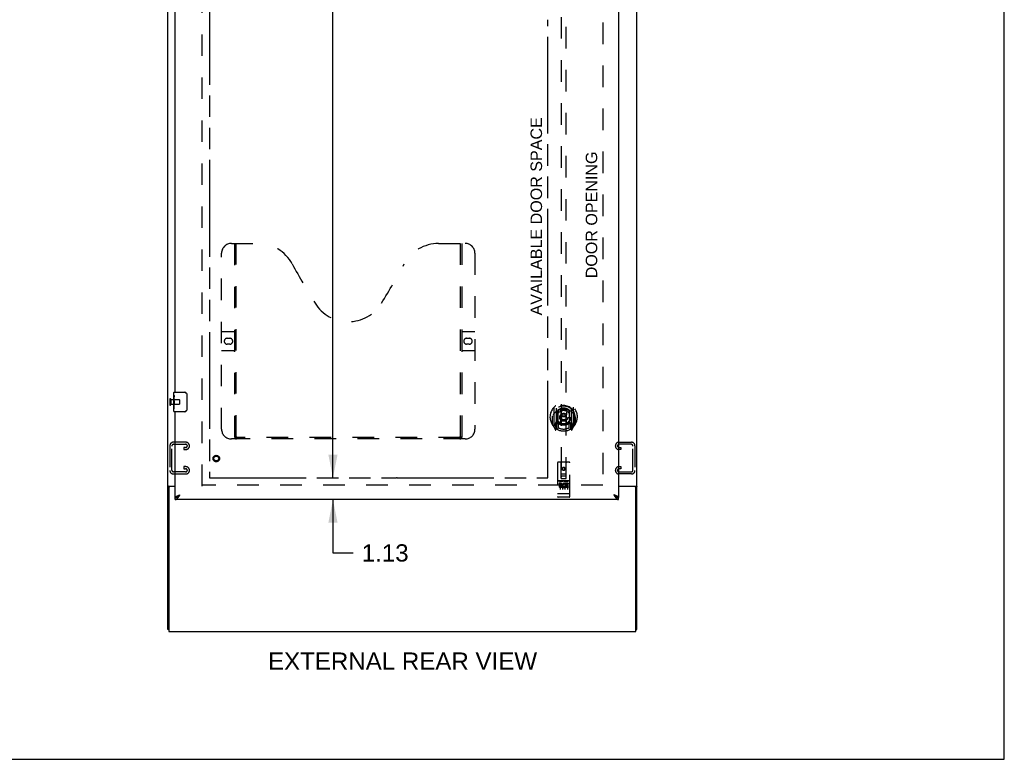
# Model space of a CAD drawing. Header units: inches. Extents: x 0 to 200, y 0 to 129.
# Tile 16 of 19: x 150 to 200, y 0 to 38. Entities that reach past the tile are written whole.
import ezdxf

# ---------------------------------------------------------------- set-up
doc = ezdxf.new("R2010")
doc.units = ezdxf.units.IN
doc.header["$LTSCALE"] = 11
doc.header["$MEASUREMENT"] = 0
doc.linetypes.add('HIDDEN', pattern=[0.2, 0.1, -0.1])
doc.linetypes.add('PHANTOM', pattern=[0.8, 0.45, -0.05, 0.1, -0.05, 0.1, -0.05])
doc.layers.get('0').update_dxf_attribs({"linetype": 'CONTINUOUS'})
for name, color, linetype in [('02___PRT_ALL_AXES', 7, 'CONTINUOUS'), ('AVAILABLE_DOOR_SPACE', 7, 'CONTINUOUS'), ('DEFAULT_2', 8, 'HIDDEN'), ('DIMENSIONS', 7, 'CONTINUOUS')]:
    doc.layers.add(name, color=color, linetype=linetype)
doc.styles.get("Standard").update_dxf_attribs({"font": 'arial.ttf'})
doc.dimstyles.new('DIMSTYLE_1', dxfattribs={"dimtxt": 0.882353, "dimasz": 1.176471, "dimexe": 0.09, "dimexo": 0.07, "dimgap": 0.0375, "dimtad": 0, "dimtih": 1, "dimtoh": 1, "dimzin": 4, "dimdsep": 46, "dimtxsty": 'Standard', "dimblk": '_FILLED', "dimblk1": '_FILLED', "dimblk2": '_FILLED', "dimcen": 0.09, "dimazin": 1, "dimtfac": 1, "dimtofl": 0, "dimtmove": 0, "dimatfit": 3, "dimldrblk": '_FILLED', "dimfxl": 0, "dimtolj": 1, "dimtzin": 4, "dimarcsym": 0})

# ---------------------------------------------------------------- blocks, each defined once
blk = doc.blocks.new('_FILLED')
at = {"color": 0, "linetype": 'ByBlock'}
blk.add_solid([(0, 0), (-1, 0.2), (-1, -0.2)], dxfattribs=at)
blk = doc.blocks.new('*D19')
at = {"layer": 'DIMENSIONS', "color": 2, "linetype": 'Continuous'}
for p, q in [((165.659, 74.655), (165.659, 42.152)), ((165.659, 14.405), (165.659, 40.388))]:
    blk.add_line(p, q, dxfattribs=at)
at = {"layer": 'DIMENSIONS', "color": 2, "linetype": 'Continuous', "xscale": 1.1764705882, "yscale": 1.1764705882, "zscale": 1.1764705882}
for p, rotation in [((165.659, 74.655), 90), ((165.659, 14.405), 270)]:
    blk.add_blockref('_FILLED', p, dxfattribs=dict(at, rotation=rotation))
at = {"layer": 'DIMENSIONS', "color": 2, "linetype": 'Continuous', "insert": (165.659, 41.711), "char_height": 0.8824, "width": 3.08332, "attachment_point": 2, "line_spacing_factor": 0.9}
blk.add_mtext('60.25', dxfattribs=at)
blk = doc.blocks.new('*D20')
at = {"layer": 'DIMENSIONS', "color": 2, "linetype": 'Continuous'}
for p, q in [((165.659, 14.405), (165.659, 16.758)), ((165.659, 13.28), (165.659, 10.557)), ((165.659, 10.557), (166.688, 10.557))]:
    blk.add_line(p, q, dxfattribs=at)
at = {"layer": 'DIMENSIONS', "color": 2, "linetype": 'Continuous', "xscale": 1.1764705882, "yscale": 1.1764705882, "zscale": 1.1764705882}
for p, rotation in [((165.659, 14.405), 270), ((165.659, 13.28), 90)]:
    blk.add_blockref('_FILLED', p, dxfattribs=dict(at, rotation=rotation))
at = {"layer": 'DIMENSIONS', "color": 2, "linetype": 'Continuous', "insert": (167.13, 10.998), "char_height": 0.8824, "width": 2.39777, "attachment_point": 1, "line_spacing_factor": 0.9}
blk.add_mtext('1.13', dxfattribs=at)
blk = doc.blocks.new('*D21')
at = {"layer": 'DIMENSIONS', "color": 2, "linetype": 'Continuous'}
for p, q in [((176.647, 54.891), (174.567, 54.891)), ((180.272, 54.891), (182.625, 54.891))]:
    blk.add_line(p, q, dxfattribs=at)
at = {"layer": 'DIMENSIONS', "color": 2, "linetype": 'Continuous', "xscale": 1.1764705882, "yscale": 1.1764705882, "zscale": 1.1764705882}
blk.add_blockref('_FILLED', (176.647, 54.891), dxfattribs=at)
at = {"layer": 'DIMENSIONS', "color": 2, "linetype": 'Continuous', "xscale": 1.1764705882, "yscale": 1.1764705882, "zscale": 1.1764705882, "rotation": 180}
blk.add_blockref('_FILLED', (180.272, 54.891), dxfattribs=at)
at = {"layer": 'DIMENSIONS', "color": 2, "linetype": 'Continuous', "insert": (174.126, 55.332), "char_height": 0.8824, "width": 2.39777, "attachment_point": 3, "line_spacing_factor": 0.9}
blk.add_mtext('3.63', dxfattribs=at)

msp = doc.modelspace()

# ---------------------------------------------------------------- linework, layer by layer
at = {"color": 7, "linetype": 'Continuous'}
for p, q in [((200, 0), (200, 129.412)), ((157.525, 18.62), (157.525, 18.765)), ((157.54, 18.78), (158.08, 18.78)), ((158.18, 18.68), (158.18, 17.88)), ((157.525, 18.362), (157.525, 18.395)), ((157.525, 18.165), (157.525, 18.196)), ((157.525, 17.795), (157.525, 17.934)), ((158.08, 17.78), (157.54, 17.78)), ((157.314, 13.948), (157.21, 13.948)), ((157.314, 13.948), (157.314, 13.946)), ((180.731, 13.947), (180.731, 13.978)), ((181.106, 13.948), (181.21, 13.948)), ((181.106, 13.946), (181.106, 13.948)), ((157.585, 13.28), (157.585, 13.384)), ((157.687, 13.414), (157.698, 13.42)), ((180.149, 13.426), (180.159, 13.42)), ((180.272, 13.28), (180.272, 13.384)), ((157.262, 6.634), (157.21, 6.634)), ((181.158, 6.634), (181.21, 6.634)), ((0, 0), (200, 0))]:
    msp.add_line(p, q, dxfattribs=at)
at = {"color": 3, "linetype": 'Continuous'}
for p, q in [((157.21, 6.634), (157.21, 78.426)), ((181.21, 6.634), (181.21, 78.426)), ((180.272, 75.676), (180.272, 13.384)), ((157.585, 18.78), (157.585, 44.03)), ((157.585, 13.384), (157.585, 17.78)), ((157.25, 13.978), (157.585, 13.978)), ((157.262, 13.887), (157.262, 6.53)), ((157.585, 13.947), (157.322, 13.947)), ((180.272, 13.978), (181.169, 13.978)), ((181.098, 13.947), (180.272, 13.947)), ((180.835, 13.947), (180.835, 13.978)), ((181.158, 6.53), (181.158, 13.887)), ((180.272, 13.28), (157.585, 13.28)), ((157.801, 13.516), (157.831, 13.527)), ((157.262, 6.53), (181.158, 6.53))]:
    msp.add_line(p, q, dxfattribs=at)
at = {"color": 7, "linetype": 'Continuous'}
for points in [[(158.173, 18.716), (158.175, 18.711), (158.177, 18.705), (158.178, 18.699), (158.179, 18.693), (158.179, 18.686), (158.18, 18.68)], [(158.18, 17.88), (158.179, 17.874), (158.179, 17.868), (158.178, 17.862), (158.177, 17.856), (158.175, 17.85), (158.173, 17.844)], [(157.332, 13.978), (157.332, 13.977), (157.332, 13.975), (157.332, 13.974), (157.332, 13.972), (157.332, 13.97), (157.331, 13.968), (157.329, 13.967), (157.328, 13.965), (157.327, 13.964), (157.325, 13.962), (157.323, 13.961), (157.322, 13.959), (157.32, 13.958), (157.319, 13.956), (157.317, 13.955), (157.316, 13.953), (157.315, 13.952), (157.314, 13.95), (157.314, 13.949), (157.314, 13.948)], [(181.087, 13.978), (181.087, 13.977), (181.087, 13.975), (181.087, 13.974), (181.087, 13.972), (181.088, 13.97), (181.089, 13.968), (181.09, 13.967), (181.091, 13.965), (181.093, 13.964), (181.094, 13.962), (181.096, 13.961), (181.098, 13.959), (181.099, 13.958), (181.101, 13.956), (181.102, 13.955), (181.103, 13.953), (181.104, 13.952), (181.105, 13.95), (181.106, 13.949), (181.106, 13.948)], [(157.585, 13.384), (157.595, 13.384), (157.605, 13.385), (157.616, 13.387), (157.626, 13.389), (157.636, 13.392), (157.646, 13.395), (157.657, 13.399), (157.667, 13.403), (157.677, 13.408), (157.687, 13.414)], [(157.698, 13.42), (157.708, 13.426), (157.718, 13.433), (157.728, 13.44), (157.739, 13.447), (157.749, 13.455), (157.759, 13.464), (157.77, 13.472), (157.78, 13.481), (157.79, 13.49), (157.8, 13.499), (157.811, 13.508), (157.821, 13.517), (157.831, 13.527)], [(157.701, 13.421), (157.702, 13.423), (157.706, 13.43), (157.711, 13.436), (157.717, 13.442), (157.724, 13.449), (157.73, 13.455), (157.738, 13.462), (157.746, 13.468), (157.754, 13.475), (157.763, 13.481), (157.772, 13.488), (157.781, 13.494), (157.791, 13.501), (157.801, 13.507), (157.811, 13.514), (157.821, 13.52), (157.831, 13.527)], [(180.026, 13.527), (180.036, 13.517), (180.046, 13.508), (180.057, 13.499), (180.067, 13.49), (180.077, 13.481), (180.087, 13.472), (180.098, 13.464), (180.108, 13.455), (180.118, 13.447), (180.128, 13.44), (180.139, 13.433), (180.149, 13.426)], [(180.156, 13.421), (180.155, 13.423), (180.151, 13.43), (180.146, 13.436), (180.14, 13.442), (180.133, 13.449), (180.126, 13.455), (180.119, 13.462), (180.111, 13.468), (180.103, 13.475), (180.094, 13.481), (180.085, 13.488), (180.076, 13.494), (180.066, 13.501), (180.056, 13.507), (180.046, 13.514), (180.036, 13.52), (180.026, 13.527)], [(180.159, 13.42), (180.169, 13.414), (180.18, 13.408), (180.19, 13.403), (180.2, 13.399), (180.211, 13.395), (180.221, 13.392), (180.231, 13.389), (180.241, 13.387), (180.252, 13.385), (180.262, 13.384), (180.272, 13.384)]]:
    msp.add_lwpolyline(points, dxfattribs=at)
at = {"color": 3, "linetype": 'Continuous'}
for points in [[(157.236, 13.969), (157.23, 13.966), (157.227, 13.965), (157.224, 13.963), (157.221, 13.962), (157.219, 13.96), (157.217, 13.958), (157.215, 13.957), (157.213, 13.955), (157.212, 13.953), (157.211, 13.952), (157.21, 13.95), (157.21, 13.949), (157.21, 13.948)], [(157.25, 13.978), (157.249, 13.977), (157.246, 13.975), (157.244, 13.974), (157.241, 13.972), (157.239, 13.97), (157.236, 13.969)], [(181.169, 13.978), (181.171, 13.977), (181.173, 13.975), (181.175, 13.974), (181.178, 13.972), (181.181, 13.97), (181.184, 13.969), (181.19, 13.966)], [(181.19, 13.966), (181.193, 13.965), (181.195, 13.963), (181.198, 13.962), (181.2, 13.96), (181.203, 13.958), (181.205, 13.957), (181.207, 13.955), (181.208, 13.953), (181.209, 13.952), (181.209, 13.95), (181.21, 13.949), (181.21, 13.948)], [(157.585, 13.384), (157.585, 13.39), (157.587, 13.395), (157.589, 13.401), (157.592, 13.406), (157.596, 13.412), (157.601, 13.417), (157.606, 13.423), (157.613, 13.428), (157.62, 13.433), (157.628, 13.439), (157.637, 13.444), (157.647, 13.45), (157.657, 13.455), (157.668, 13.461), (157.679, 13.466)], [(157.585, 13.28), (157.595, 13.281), (157.605, 13.282), (157.616, 13.285), (157.626, 13.289), (157.636, 13.293), (157.646, 13.299), (157.657, 13.306), (157.667, 13.313), (157.677, 13.322), (157.687, 13.331), (157.698, 13.341), (157.708, 13.352), (157.718, 13.364), (157.728, 13.377)], [(157.679, 13.466), (157.691, 13.472), (157.704, 13.477), (157.717, 13.483), (157.73, 13.488), (157.744, 13.494), (157.758, 13.499), (157.772, 13.505), (157.787, 13.51), (157.801, 13.516)], [(157.728, 13.377), (157.739, 13.39), (157.749, 13.403), (157.759, 13.418), (157.77, 13.432), (157.78, 13.447), (157.79, 13.463), (157.8, 13.479), (157.811, 13.494), (157.821, 13.511), (157.831, 13.527)], [(180.178, 13.466), (180.166, 13.472), (180.153, 13.477), (180.14, 13.483), (180.127, 13.488), (180.113, 13.494), (180.099, 13.499), (180.085, 13.505), (180.07, 13.51), (180.055, 13.516), (180.026, 13.527)], [(180.026, 13.527), (180.036, 13.511), (180.046, 13.494), (180.057, 13.479), (180.067, 13.463), (180.077, 13.447), (180.087, 13.432), (180.098, 13.418), (180.108, 13.403), (180.118, 13.39)], [(180.118, 13.39), (180.128, 13.377), (180.139, 13.364), (180.149, 13.352), (180.159, 13.341), (180.169, 13.331), (180.18, 13.322), (180.19, 13.313), (180.2, 13.306), (180.211, 13.299), (180.221, 13.293), (180.231, 13.289), (180.241, 13.285), (180.252, 13.282), (180.262, 13.281), (180.272, 13.28)], [(180.272, 13.384), (180.272, 13.39), (180.27, 13.395), (180.268, 13.401), (180.265, 13.406), (180.261, 13.412), (180.256, 13.417), (180.25, 13.423), (180.244, 13.428), (180.237, 13.433), (180.229, 13.439), (180.22, 13.444), (180.21, 13.45), (180.2, 13.455), (180.189, 13.461), (180.178, 13.466)]]:
    msp.add_lwpolyline(points, dxfattribs=at)
at = {"color": 7, "linetype": 'Continuous'}
for centre, radius, start, end in [((157.54, 18.765), 0.015, 90, 180), ((158.08, 18.68), 0.1, 21.1999, 90), ((157.54, 17.795), 0.015, 180, 270), ((158.08, 17.88), 0.1, 270, 338.7946)]:
    msp.add_arc(centre, radius, start, end, dxfattribs=at)
at = {"color": 3, "linetype": 'Continuous'}
for centre, start, end in [((157.322, 13.887), 90, 180), ((181.098, 13.887), 0, 90)]:
    msp.add_arc(centre, 0.06, start, end, dxfattribs=at)
at = {"layer": '02___PRT_ALL_AXES', "color": 7, "linetype": 'Continuous'}
for p, q in [((157.525, 18.62), (157.525, 18.765)), ((157.525, 18.362), (157.525, 18.619)), ((157.53, 18.563), (157.525, 18.563)), ((157.525, 18.395), (157.532, 18.395)), ((157.525, 17.795), (157.525, 18.359)), ((157.526, 18.332), (157.525, 18.332)), ((157.525, 18.201), (157.531, 18.201)), ((157.525, 18.165), (157.532, 18.165)), ((157.526, 18.334), (157.528, 18.312)), ((157.532, 18.395), (157.532, 18.532)), ((157.532, 17.934), (157.532, 18.165)), ((157.525, 18.102), (157.532, 18.102)), ((157.525, 17.934), (157.532, 17.934))]:
    msp.add_line(p, q, dxfattribs=at)
at = {"layer": '02___PRT_ALL_AXES', "color": 8, "linetype": 'HIDDEN'}
for p, q in [((157.357, 18.404), (157.804, 18.404)), ((157.357, 18.404), (157.357, 18.156)), ((157.357, 18.156), (157.804, 18.156)), ((177.742, 14.241), (177.177, 14.241)), ((177.315, 14.119), (177.223, 14.119)), ((177.223, 14.119), (177.223, 14.076)), ((177.532, 14.108), (177.535, 14.106)), ((177.692, 14.119), (177.535, 14.119)), ((177.535, 14.119), (177.535, 14.106)), ((177.692, 14.119), (177.692, 14.076)), ((177.315, 14.076), (177.223, 14.076)), ((177.319, 14.033), (177.273, 14.033)), ((177.315, 13.992), (177.287, 13.992)), ((177.379, 13.948), (177.287, 13.948)), ((177.379, 13.905), (177.287, 13.905)), ((177.379, 13.948), (177.379, 13.905)), ((177.511, 13.954), (177.528, 13.914)), ((177.535, 14.083), (177.522, 14.064)), ((177.535, 14.083), (177.535, 13.905)), ((177.692, 13.905), (177.535, 13.905)), ((177.692, 14.076), (177.578, 14.076)), ((177.578, 14.076), (177.578, 14.033)), ((177.67, 14.033), (177.578, 14.033)), ((177.67, 13.99), (177.578, 13.99)), ((177.578, 13.99), (177.578, 13.948)), ((177.692, 13.948), (177.578, 13.948)), ((177.67, 14.033), (177.67, 13.99)), ((177.692, 13.948), (177.692, 13.905)), ((177.742, 13.413), (177.177, 13.413))]:
    msp.add_line(p, q, dxfattribs=at)
at = {"layer": '02___PRT_ALL_AXES', "color": 7, "linetype": 'Continuous'}
for points in [[(157.525, 18.619), (157.525, 18.616), (157.525, 18.611), (157.526, 18.606), (157.527, 18.593)], [(157.525, 18.362), (157.525, 18.354), (157.525, 18.345), (157.526, 18.334)], [(157.527, 18.593), (157.528, 18.585), (157.529, 18.577), (157.53, 18.568)], [(157.528, 18.312), (157.529, 18.301), (157.53, 18.289), (157.531, 18.276), (157.531, 18.264), (157.532, 18.251), (157.532, 18.238), (157.532, 18.225), (157.531, 18.213), (157.531, 18.2), (157.53, 18.188), (157.529, 18.176)], [(157.53, 18.568), (157.531, 18.559), (157.531, 18.55), (157.532, 18.541), (157.532, 18.532)]]:
    msp.add_lwpolyline(points, dxfattribs=at)
at = {"layer": '02___PRT_ALL_AXES', "color": 8, "linetype": 'HIDDEN'}
for centre, radius in [((159.689, 15.384), 0.124), ((177.46, 14.858), 0.085)]:
    msp.add_circle(centre, radius, dxfattribs=at)
for centre, radius, start, end in [((177.315, 14.055), 0.0635, 270, 90), ((177.486, 14.012), 0.107, 64.2636, 293.4027), ((177.287, 13.97), 0.0644, 102.2995, 270.0775), ((177.287, 13.97), 0.0219, 89.9011, 270), ((177.315, 14.054), 0.0219, 280.307, 90), ((177.486, 14.012), 0.0639, 54.8895, 293.4026)]:
    msp.add_arc(centre, radius, start, end, dxfattribs=at)
at = {"layer": '02___PRT_ALL_AXES', "color": 7, "linetype": 'Continuous'}
msp.add_ellipse((157.788, 18.196), major_axis=(0.263, 0), ratio=0.432808, start_param=3.141593, end_param=3.321581, dxfattribs=at)
at = {"layer": 'AVAILABLE_DOOR_SPACE', "color": 4, "linetype": 'PHANTOM'}
for p, q in [((159.335, 74.655), (159.335, 14.405)), ((176.647, 14.405), (176.647, 37.829)), ((159.335, 14.405), (168.913, 14.405)), ((168.913, 14.409), (168.943, 14.409)), ((168.913, 14.405), (168.913, 14.409)), ((168.943, 14.409), (168.943, 14.405)), ((168.943, 14.405), (176.647, 14.405))]:
    msp.add_line(p, q, dxfattribs=at)
at = {"layer": 'DEFAULT_2', "color": 8, "linetype": 'HIDDEN'}
for p, q in [((158.96, 13.978), (158.96, 75.082)), ((179.46, 75.082), (179.46, 13.978)), ((177.335, 42.359), (177.335, 14.358)), ((177.585, 14.358), (177.585, 42.359)), ((160.459, 26.384), (161.814, 26.384)), ((160.634, 16.474), (160.634, 26.384)), ((160.714, 16.504), (160.714, 26.384)), ((171.064, 26.384), (172.419, 26.384)), ((172.164, 26.384), (172.164, 16.504)), ((172.244, 26.384), (172.244, 16.474)), ((159.959, 16.884), (159.959, 25.884)), ((172.919, 25.884), (172.919, 16.884)), ((159.959, 21.884), (160.594, 21.884)), ((172.284, 21.884), (172.919, 21.884)), ((160.245, 21.534), (160.382, 21.534)), ((160.382, 21.234), (160.245, 21.234)), ((172.495, 21.534), (172.632, 21.534)), ((172.632, 21.234), (172.495, 21.234)), ((160.594, 20.884), (159.959, 20.884)), ((172.919, 20.884), (172.284, 20.884)), ((157.314, 18.422), (157.314, 18.138)), ((157.357, 18.422), (157.357, 18.138)), ((157.814, 18.394), (157.814, 18.166)), ((176.96, 17.995), (176.96, 17.028)), ((177.077, 17.941), (177.077, 16.925)), ((177.085, 17.916), (177.085, 16.913)), ((177.177, 17.193), (177.177, 17.824)), ((177.185, 17.877), (177.185, 17.774)), ((177.297, 17.851), (177.327, 17.511)), ((177.622, 17.851), (177.592, 17.511)), ((177.735, 17.774), (177.735, 17.877)), ((177.742, 17.824), (177.742, 17.193)), ((177.835, 17.916), (177.835, 16.913)), ((177.842, 17.941), (177.842, 16.925)), ((177.96, 17.028), (177.96, 17.995)), ((176.877, 17.511), (176.892, 17.511)), ((176.877, 17.511), (176.877, 17.123)), ((176.885, 17.558), (176.885, 17.561)), ((176.885, 17.1), (176.885, 17.558)), ((177.077, 17.182), (177.017, 17.182)), ((177.017, 17.182), (177.017, 17.032)), ((177.087, 17.145), (177.087, 16.938)), ((177.177, 17.183), (177.105, 17.183)), ((177.173, 17.165), (177.107, 17.165)), ((177.185, 17.213), (177.185, 16.96)), ((177.297, 17.167), (177.327, 17.511)), ((177.592, 17.511), (177.327, 17.511)), ((177.623, 17.167), (177.592, 17.511)), ((177.735, 16.96), (177.735, 17.213)), ((177.815, 17.183), (177.742, 17.183)), ((177.812, 17.165), (177.746, 17.165)), ((177.832, 16.938), (177.832, 17.145)), ((177.902, 17.182), (177.842, 17.182)), ((177.902, 17.032), (177.902, 17.182)), ((178.042, 17.511), (178.027, 17.511)), ((178.035, 17.558), (178.035, 17.561)), ((178.035, 17.1), (178.035, 17.558)), ((178.042, 17.511), (178.042, 17.123)), ((176.964, 17.017), (177.034, 16.842)), ((177.017, 17.032), (177.085, 17.032)), ((177.055, 17.086), (177.025, 17.04)), ((177.056, 16.922), (177.06, 16.919)), ((177.063, 16.845), (177.077, 16.925)), ((177.155, 16.863), (177.085, 16.972)), ((177.835, 16.972), (177.765, 16.863)), ((177.835, 17.032), (177.902, 17.032)), ((177.842, 16.925), (177.856, 16.845)), ((177.863, 16.921), (177.863, 16.922)), ((177.863, 16.922), (177.864, 16.922)), ((177.863, 16.922), (177.864, 16.922)), ((177.894, 17.04), (177.864, 17.086)), ((177.885, 16.842), (177.955, 17.017)), ((158.134, 16.218), (157.494, 16.218)), ((172.419, 16.384), (160.459, 16.384)), ((172.16, 16.464), (160.718, 16.464)), ((180.286, 16.218), (180.926, 16.218)), ((157.314, 16.038), (157.314, 14.773)), ((157.418, 14.787), (157.418, 16.024)), ((157.508, 16.114), (158.12, 16.114)), ((158.12, 15.947), (158.032, 15.947)), ((158.032, 15.947), (158.032, 15.843)), ((158.032, 15.843), (158.134, 15.843)), ((158.314, 16.023), (158.314, 16.038)), ((180.106, 16.023), (180.106, 16.038)), ((180.387, 15.843), (180.286, 15.843)), ((180.912, 16.114), (180.3, 16.114)), ((180.3, 15.947), (180.387, 15.947)), ((180.387, 15.947), (180.387, 15.843)), ((181.002, 14.787), (181.002, 16.024)), ((181.106, 16.038), (181.106, 14.773)), ((177.147, 15.168), (177.147, 13.443)), ((177.742, 15.198), (177.177, 15.198)), ((177.333, 14.358), (177.33, 15.168)), ((177.586, 14.358), (177.59, 15.168)), ((177.772, 13.443), (177.772, 15.168)), ((158.12, 14.697), (157.508, 14.697)), ((158.134, 14.968), (158.032, 14.968)), ((158.032, 14.968), (158.032, 14.864)), ((158.032, 14.864), (158.12, 14.864)), ((158.314, 14.773), (158.314, 14.788)), ((177.332, 14.608), (177.587, 14.608)), ((177.46, 14.93), (177.397, 14.894)), ((177.397, 14.894), (177.407, 14.888)), ((177.397, 14.894), (177.397, 14.822)), ((177.397, 14.822), (177.407, 14.828)), ((177.397, 14.822), (177.46, 14.786)), ((177.46, 14.919), (177.407, 14.888)), ((177.407, 14.888), (177.407, 14.828)), ((177.407, 14.828), (177.46, 14.797)), ((177.522, 14.894), (177.46, 14.93)), ((177.46, 14.93), (177.46, 14.919)), ((177.512, 14.888), (177.46, 14.919)), ((177.46, 14.797), (177.512, 14.828)), ((177.46, 14.786), (177.522, 14.822)), ((177.46, 14.786), (177.46, 14.797)), ((177.522, 14.894), (177.512, 14.888)), ((177.512, 14.828), (177.512, 14.888)), ((177.522, 14.822), (177.512, 14.828)), ((177.522, 14.822), (177.522, 14.894)), ((180.106, 14.773), (180.106, 14.788)), ((180.286, 14.968), (180.387, 14.968)), ((180.387, 14.864), (180.3, 14.864)), ((180.3, 14.697), (180.912, 14.697)), ((180.387, 14.968), (180.387, 14.864)), ((157.494, 14.593), (158.134, 14.593)), ((177.177, 14.241), (177.742, 14.241)), ((177.249, 14.225), (177.421, 14.225)), ((177.272, 14.11), (177.272, 13.804)), ((177.333, 14.358), (177.335, 14.358)), ((177.335, 14.358), (177.585, 14.358)), ((177.545, 14.483), (177.375, 14.483)), ((177.397, 14.11), (177.397, 13.804)), ((177.499, 14.225), (177.671, 14.225)), ((177.522, 14.11), (177.522, 13.804)), ((177.585, 14.358), (177.586, 14.358)), ((177.647, 14.11), (177.647, 13.804)), ((180.926, 14.593), (180.286, 14.593)), ((179.46, 14.03), (158.96, 14.03)), ((177.165, 13.571), (177.164, 13.571)), ((177.166, 13.571), (177.165, 13.571)), ((177.167, 13.571), (177.166, 13.571)), ((177.168, 13.571), (177.167, 13.571)), ((177.167, 13.571), (177.167, 13.571)), ((177.169, 13.571), (177.168, 13.571)), ((177.17, 13.571), (177.169, 13.571)), ((177.171, 13.571), (177.17, 13.571)), ((177.172, 13.571), (177.171, 13.571)), ((177.171, 13.571), (177.171, 13.571)), ((177.173, 13.571), (177.172, 13.571)), ((177.174, 13.571), (177.173, 13.571)), ((177.175, 13.571), (177.174, 13.571)), ((177.176, 13.571), (177.175, 13.571)), ((177.177, 13.571), (177.176, 13.571)), ((177.176, 13.571), (177.176, 13.571)), ((177.743, 13.571), (177.177, 13.571)), ((177.427, 13.413), (177.242, 13.413)), ((177.677, 13.413), (177.492, 13.413)), ((177.743, 13.571), (177.744, 13.571)), ((177.743, 13.571), (177.743, 13.571)), ((177.744, 13.571), (177.745, 13.571)), ((177.745, 13.571), (177.746, 13.571)), ((177.746, 13.571), (177.747, 13.571)), ((177.747, 13.571), (177.748, 13.571)), ((177.748, 13.571), (177.749, 13.571)), ((177.748, 13.571), (177.748, 13.571)), ((177.749, 13.571), (177.75, 13.571)), ((177.75, 13.571), (177.751, 13.571)), ((177.751, 13.571), (177.752, 13.571)), ((177.752, 13.571), (177.753, 13.571)), ((177.753, 13.571), (177.754, 13.571)), ((177.753, 13.571), (177.753, 13.571)), ((177.754, 13.571), (177.755, 13.571)), ((177.755, 13.571), (177.756, 13.571)), ((177.756, 13.571), (177.756, 13.572))]:
    msp.add_line(p, q, dxfattribs=at)
for points in [[(177.005, 17.726), (177.004, 17.725), (177.002, 17.724), (177.001, 17.722), (176.999, 17.721), (176.998, 17.719), (176.996, 17.718), (176.994, 17.716), (176.992, 17.714), (176.991, 17.713), (176.989, 17.711), (176.987, 17.709), (176.985, 17.707), (176.983, 17.705), (176.981, 17.702), (176.979, 17.7), (176.977, 17.698), (176.975, 17.695), (176.973, 17.693), (176.971, 17.69), (176.969, 17.687), (176.967, 17.685), (176.965, 17.682), (176.962, 17.679), (176.96, 17.675), (176.958, 17.672), (176.955, 17.669), (176.953, 17.665), (176.95, 17.661), (176.947, 17.657), (176.945, 17.653), (176.942, 17.649), (176.939, 17.645), (176.936, 17.64), (176.933, 17.635), (176.93, 17.63), (176.927, 17.625)], [(177.272, 17.868), (177.277, 17.87), (177.283, 17.871), (177.288, 17.872), (177.293, 17.874), (177.299, 17.875), (177.304, 17.876), (177.31, 17.878), (177.315, 17.879), (177.321, 17.88), (177.326, 17.881), (177.332, 17.882), (177.337, 17.883), (177.343, 17.884), (177.348, 17.885), (177.354, 17.886), (177.359, 17.887), (177.365, 17.887), (177.37, 17.888), (177.376, 17.889), (177.382, 17.89), (177.387, 17.89), (177.393, 17.891), (177.398, 17.891), (177.404, 17.892), (177.409, 17.892), (177.415, 17.892), (177.421, 17.893), (177.426, 17.893), (177.432, 17.893), (177.437, 17.894), (177.443, 17.894), (177.449, 17.894), (177.454, 17.894), (177.46, 17.894), (177.465, 17.894), (177.471, 17.894), (177.476, 17.894), (177.482, 17.894), (177.488, 17.893), (177.493, 17.893), (177.499, 17.893), (177.504, 17.892), (177.51, 17.892), (177.516, 17.892), (177.521, 17.891), (177.527, 17.891), (177.532, 17.89), (177.538, 17.89), (177.543, 17.889), (177.549, 17.888), (177.555, 17.887), (177.56, 17.887), (177.566, 17.886), (177.571, 17.885), (177.577, 17.884), (177.582, 17.883), (177.588, 17.882), (177.593, 17.881), (177.599, 17.88), (177.604, 17.879), (177.61, 17.878), (177.615, 17.876), (177.621, 17.875), (177.626, 17.874), (177.631, 17.872), (177.637, 17.871), (177.642, 17.87), (177.648, 17.868)], [(177.992, 17.625), (177.989, 17.63), (177.986, 17.635), (177.983, 17.64), (177.98, 17.645), (177.977, 17.649), (177.975, 17.653), (177.972, 17.657), (177.969, 17.661), (177.967, 17.665), (177.964, 17.669), (177.962, 17.672), (177.96, 17.675), (177.957, 17.679), (177.955, 17.682), (177.953, 17.685), (177.95, 17.687), (177.948, 17.69), (177.946, 17.693), (177.944, 17.695), (177.942, 17.698), (177.94, 17.7), (177.938, 17.702), (177.936, 17.705), (177.934, 17.707), (177.932, 17.709), (177.93, 17.711), (177.929, 17.713), (177.927, 17.714), (177.925, 17.716), (177.924, 17.718), (177.922, 17.719), (177.92, 17.721), (177.919, 17.722), (177.917, 17.724), (177.916, 17.725), (177.914, 17.726)], [(160.624, 16.504), (160.64, 16.493), (160.656, 16.484), (160.672, 16.476), (160.687, 16.469), (160.702, 16.466), (160.718, 16.464)], [(172.16, 16.464), (172.175, 16.466), (172.19, 16.469), (172.206, 16.476), (172.222, 16.484), (172.238, 16.493), (172.254, 16.504)], [(177.242, 14.223), (177.242, 14.223), (177.242, 14.224), (177.242, 14.224), (177.243, 14.224), (177.243, 14.224), (177.243, 14.224), (177.243, 14.224), (177.243, 14.224), (177.243, 14.224), (177.243, 14.224), (177.243, 14.224), (177.243, 14.224), (177.243, 14.224), (177.244, 14.224), (177.244, 14.224), (177.244, 14.224), (177.244, 14.224), (177.244, 14.224), (177.244, 14.224), (177.244, 14.224), (177.244, 14.224), (177.245, 14.224), (177.245, 14.224), (177.245, 14.224), (177.245, 14.224), (177.245, 14.224), (177.245, 14.224), (177.245, 14.224), (177.246, 14.224), (177.246, 14.224), (177.246, 14.225), (177.246, 14.225), (177.246, 14.225), (177.246, 14.225), (177.247, 14.225), (177.247, 14.225), (177.247, 14.225), (177.247, 14.225), (177.247, 14.225), (177.248, 14.225), (177.248, 14.225), (177.248, 14.225), (177.248, 14.225), (177.248, 14.225), (177.249, 14.225)], [(177.421, 14.225), (177.421, 14.225), (177.421, 14.225), (177.421, 14.225), (177.421, 14.225), (177.422, 14.225), (177.422, 14.225), (177.422, 14.225), (177.422, 14.225), (177.422, 14.225), (177.423, 14.225), (177.423, 14.225), (177.423, 14.225), (177.423, 14.225), (177.423, 14.225), (177.423, 14.225), (177.424, 14.224), (177.424, 14.224), (177.424, 14.224), (177.424, 14.224), (177.424, 14.224), (177.424, 14.224), (177.425, 14.224), (177.425, 14.224), (177.425, 14.224), (177.425, 14.224), (177.425, 14.224), (177.425, 14.224), (177.425, 14.224), (177.425, 14.224), (177.426, 14.224), (177.426, 14.224), (177.426, 14.224), (177.426, 14.224), (177.426, 14.224), (177.426, 14.224), (177.426, 14.224), (177.426, 14.224), (177.426, 14.224), (177.427, 14.224), (177.427, 14.224), (177.427, 14.224), (177.427, 14.224), (177.427, 14.224), (177.427, 14.224), (177.427, 14.223), (177.427, 14.223)], [(177.492, 14.223), (177.492, 14.223), (177.492, 14.224), (177.492, 14.224), (177.493, 14.224), (177.493, 14.224), (177.493, 14.224), (177.493, 14.224), (177.493, 14.224), (177.493, 14.224), (177.493, 14.224), (177.493, 14.224), (177.493, 14.224), (177.493, 14.224), (177.494, 14.224), (177.494, 14.224), (177.494, 14.224), (177.494, 14.224), (177.494, 14.224), (177.494, 14.224), (177.494, 14.224), (177.494, 14.224), (177.495, 14.224), (177.495, 14.224), (177.495, 14.224), (177.495, 14.224), (177.495, 14.224), (177.495, 14.224), (177.495, 14.224), (177.496, 14.224), (177.496, 14.224), (177.496, 14.225), (177.496, 14.225), (177.496, 14.225), (177.496, 14.225), (177.497, 14.225), (177.497, 14.225), (177.497, 14.225), (177.497, 14.225), (177.497, 14.225), (177.498, 14.225), (177.498, 14.225), (177.498, 14.225), (177.498, 14.225), (177.498, 14.225), (177.499, 14.225)], [(177.671, 14.225), (177.671, 14.225), (177.671, 14.225), (177.671, 14.225), (177.671, 14.225), (177.672, 14.225), (177.672, 14.225), (177.672, 14.225), (177.672, 14.225), (177.672, 14.225), (177.673, 14.225), (177.673, 14.225), (177.673, 14.225), (177.673, 14.225), (177.673, 14.225), (177.673, 14.225), (177.674, 14.224), (177.674, 14.224), (177.674, 14.224), (177.674, 14.224), (177.674, 14.224), (177.674, 14.224), (177.675, 14.224), (177.675, 14.224), (177.675, 14.224), (177.675, 14.224), (177.675, 14.224), (177.675, 14.224), (177.675, 14.224), (177.675, 14.224), (177.676, 14.224), (177.676, 14.224), (177.676, 14.224), (177.676, 14.224), (177.676, 14.224), (177.676, 14.224), (177.676, 14.224), (177.676, 14.224), (177.676, 14.224), (177.677, 14.224), (177.677, 14.224), (177.677, 14.224), (177.677, 14.224), (177.677, 14.224), (177.677, 14.224), (177.677, 14.223), (177.677, 14.223)], [(177.164, 13.571), (177.163, 13.571), (177.163, 13.572), (177.163, 13.572), (177.162, 13.572), (177.162, 13.572), (177.162, 13.572), (177.161, 13.572), (177.161, 13.572), (177.161, 13.572), (177.16, 13.572), (177.16, 13.572), (177.16, 13.572), (177.159, 13.572), (177.159, 13.572), (177.159, 13.572), (177.158, 13.572), (177.158, 13.572), (177.158, 13.572), (177.157, 13.573), (177.157, 13.573), (177.157, 13.573), (177.156, 13.573), (177.156, 13.573), (177.156, 13.573), (177.155, 13.573), (177.155, 13.573), (177.155, 13.573), (177.155, 13.573), (177.154, 13.573), (177.154, 13.573), (177.154, 13.573), (177.153, 13.574), (177.153, 13.574), (177.153, 13.574), (177.153, 13.574), (177.152, 13.574), (177.152, 13.574), (177.152, 13.574), (177.152, 13.574), (177.152, 13.574), (177.151, 13.574), (177.151, 13.574), (177.151, 13.575), (177.151, 13.575), (177.151, 13.575), (177.15, 13.575), (177.15, 13.575), (177.15, 13.575), (177.15, 13.575), (177.15, 13.575), (177.149, 13.575), (177.149, 13.575), (177.149, 13.575), (177.149, 13.576), (177.149, 13.576), (177.149, 13.576), (177.149, 13.576), (177.148, 13.576), (177.148, 13.576), (177.148, 13.576), (177.148, 13.576), (177.148, 13.576), (177.148, 13.576), (177.148, 13.577), (177.148, 13.577), (177.148, 13.577), (177.148, 13.577), (177.148, 13.577), (177.147, 13.577), (177.147, 13.577), (177.147, 13.577), (177.147, 13.577), (177.147, 13.577), (177.147, 13.578), (177.147, 13.578), (177.147, 13.578), (177.147, 13.578), (177.147, 13.578), (177.147, 13.578)], [(177.756, 13.572), (177.757, 13.572), (177.757, 13.572), (177.757, 13.572), (177.758, 13.572), (177.758, 13.572), (177.759, 13.572), (177.759, 13.572), (177.759, 13.572), (177.76, 13.572), (177.76, 13.572), (177.76, 13.572), (177.761, 13.572), (177.761, 13.572), (177.761, 13.572), (177.762, 13.572), (177.762, 13.572), (177.762, 13.573), (177.763, 13.573), (177.763, 13.573), (177.763, 13.573), (177.763, 13.573), (177.764, 13.573), (177.764, 13.573), (177.764, 13.573), (177.765, 13.573), (177.765, 13.573), (177.765, 13.573), (177.765, 13.573), (177.766, 13.573), (177.766, 13.574), (177.766, 13.574), (177.766, 13.574), (177.767, 13.574), (177.767, 13.574), (177.767, 13.574), (177.767, 13.574), (177.768, 13.574), (177.768, 13.574), (177.768, 13.574), (177.768, 13.574), (177.768, 13.575), (177.769, 13.575), (177.769, 13.575), (177.769, 13.575), (177.769, 13.575), (177.769, 13.575), (177.77, 13.575), (177.77, 13.575), (177.77, 13.575), (177.77, 13.575), (177.77, 13.575), (177.77, 13.576), (177.771, 13.576), (177.771, 13.576), (177.771, 13.576), (177.771, 13.576), (177.771, 13.576), (177.771, 13.576), (177.771, 13.576), (177.771, 13.576), (177.771, 13.576), (177.772, 13.577), (177.772, 13.577), (177.772, 13.577), (177.772, 13.577), (177.772, 13.577), (177.772, 13.577), (177.772, 13.577), (177.772, 13.577), (177.772, 13.577), (177.772, 13.577), (177.772, 13.578), (177.772, 13.578), (177.772, 13.578), (177.772, 13.578), (177.772, 13.578), (177.772, 13.578)]]:
    msp.add_lwpolyline(points, dxfattribs=at)
for centre, radius in [((177.46, 17.493), 0.35), ((177.46, 17.493), 0.335), ((177.46, 17.493), 0.205), ((177.46, 17.493), 0.133), ((159.689, 15.384), 0.164), ((159.689, 15.384), 0.124), ((177.46, 14.858), 0.0845)]:
    msp.add_circle(centre, radius, dxfattribs=at)
for centre, radius, start, end in [((160.459, 25.884), 0.5, 90, 180), ((161.814, 24.384), 2, 28.4813, 90), ((171.064, 24.384), 2, 90, 151.5187), ((172.419, 25.884), 0.5, 0, 90), ((198.122, 44.082), 39.307, 208.4813, 211.8705), ((134.756, 44.082), 39.307, 328.1295, 331.5187), ((166.439, 24.384), 2, 211.8705, 328.1295), ((160.594, 21.924), 0.04, 270, 360), ((172.284, 21.924), 0.04, 180, 270), ((160.245, 21.384), 0.15, 90, 270), ((160.382, 21.384), 0.15, 270, 90), ((172.495, 21.384), 0.15, 90, 270), ((172.632, 21.384), 0.15, 270, 90), ((160.594, 20.844), 0.04, 0, 90), ((172.284, 20.844), 0.04, 90, 180), ((157.335, 18.422), 0.0215, 0, 180), ((157.335, 18.138), 0.0215, 180, 360), ((157.804, 18.394), 0.01, 0, 90), ((157.804, 18.166), 0.01, 270, 360), ((177.46, 17.511), 0.7, 305.5126, 234.4874), ((177.46, 17.509), 0.583, 0.2464, 179.7536), ((177.46, 17.483), 0.58, 7.6622, 172.3378), ((176.975, 17.995), 0.015, 135.0748, 180), ((177.46, 17.194), 0.7, 49.529, 130.471), ((177.092, 17.941), 0.015, 130.3587, 180), ((177.105, 17.916), 0.02, 129.3378, 179.9984), ((177.192, 17.824), 0.015, 112.9863, 180), ((177.46, 17.483), 0.48, 55.0461, 124.9539), ((177.215, 17.774), 0.03, 180, 311.1261), ((177.46, 17.493), 0.343, 48.8739, 131.1261), ((177.277, 17.849), 0.02, 5.0796, 105.5752), ((177.642, 17.849), 0.02, 74.4248, 174.9204), ((177.705, 17.774), 0.03, 228.8739, 360), ((177.727, 17.824), 0.015, 0, 67.0137), ((177.815, 17.916), 0.02, 0, 50.6594), ((177.827, 17.941), 0.015, 0, 49.6413), ((177.945, 17.995), 0.015, 0, 44.9252), ((176.905, 17.558), 0.02, 172.3378, 180), ((177.46, 17.824), 0.7, 233.2319, 306.7681), ((176.897, 17.187), 0.188, 327.3208, 360), ((177.105, 17.163), 0.02, 90, 180), ((177.107, 17.145), 0.02, 90, 180), ((177.173, 17.145), 0.02, 66.536, 90), ((177.192, 17.193), 0.015, 180, 247.0137), ((177.46, 17.806), 0.7, 246.536, 293.464), ((177.215, 17.213), 0.03, 48.8739, 180), ((177.46, 17.493), 0.343, 228.8739, 311.1261), ((177.277, 17.169), 0.02, 254.3869, 354.9204), ((177.643, 17.169), 0.02, 185.0796, 285.6131), ((177.705, 17.213), 0.03, 0, 131.1261), ((177.727, 17.193), 0.015, 292.9863, 360), ((177.746, 17.145), 0.02, 90, 113.464), ((177.812, 17.145), 0.02, 0, 90), ((177.815, 17.163), 0.02, 0, 90), ((178.023, 17.187), 0.188, 180, 212.6792), ((178.015, 17.558), 0.02, 0, 7.6622), ((160.459, 16.884), 0.5, 180, 270), ((172.419, 16.884), 0.5, 270, 360), ((176.905, 17.1), 0.02, 180, 215.2961), ((177.46, 17.493), 0.7, 215.2961, 324.7039), ((176.975, 17.028), 0.015, 180, 224.9252), ((177.03, 17.037), 0.005, 147.3208, 270), ((177.048, 16.847), 0.015, 201.8041, 350), ((177.065, 16.958), 0.02, 234.4874, 360), ((177.067, 16.938), 0.02, 234.7457, 360), ((177.105, 16.913), 0.02, 180, 238.5295), ((177.46, 17.493), 0.6, 242.7204, 297.2796), ((177.815, 16.913), 0.02, 301.4688, 359.9992), ((177.852, 16.938), 0.02, 180, 305.2543), ((177.855, 16.958), 0.02, 180, 305.5126), ((177.871, 16.847), 0.015, 190, 338.1959), ((177.89, 17.037), 0.005, 270, 32.6792), ((177.945, 17.028), 0.015, 315.0748, 360), ((178.015, 17.1), 0.02, 324.7039, 360), ((157.494, 16.038), 0.18, 90, 180), ((158.134, 16.038), 0.18, 0, 90), ((160.724, 16.474), 0.09, 180, 270), ((160.754, 16.504), 0.04, 180, 270), ((172.124, 16.504), 0.04, 270, 360), ((172.154, 16.474), 0.09, 270, 360), ((180.286, 16.038), 0.18, 90, 180), ((180.926, 16.038), 0.18, 0, 90), ((157.508, 16.024), 0.09, 90, 180), ((158.12, 16.024), 0.09, 0, 90), ((158.12, 16.037), 0.09, 270, 351.7808), ((158.134, 16.023), 0.18, 270, 360), ((180.286, 16.023), 0.18, 180, 270), ((180.3, 16.024), 0.09, 90, 180), ((180.3, 16.037), 0.09, 188.2192, 270), ((180.912, 16.024), 0.09, 0, 90), ((177.177, 15.168), 0.03, 90, 180), ((177.3, 15.168), 0.03, 0, 90), ((177.62, 15.168), 0.03, 90, 180), ((177.742, 15.168), 0.03, 0, 90), ((157.494, 14.773), 0.18, 180, 270), ((157.508, 14.787), 0.09, 180, 270), ((158.12, 14.774), 0.09, 0, 90), ((158.12, 14.787), 0.09, 270, 351.7808), ((158.134, 14.788), 0.18, 0, 90), ((158.134, 14.773), 0.18, 270, 360), ((180.286, 14.788), 0.18, 90, 180), ((180.286, 14.773), 0.18, 180, 270), ((180.3, 14.774), 0.09, 90, 180), ((180.3, 14.787), 0.09, 188.2192, 270), ((180.912, 14.787), 0.09, 270, 360), ((180.926, 14.773), 0.18, 270, 360), ((177.177, 14.271), 0.03, 180, 270), ((177.375, 14.443), 0.04, 90, 180), ((177.375, 14.398), 0.04, 180, 270), ((177.545, 14.443), 0.04, 0, 90), ((177.545, 14.398), 0.04, 270, 360), ((177.742, 14.271), 0.03, 270, 360), ((177.177, 13.443), 0.03, 180, 270), ((177.742, 13.443), 0.03, 270, 360)]:
    msp.add_arc(centre, radius, start, end, dxfattribs=at)

# ---------------------------------------------------------------- texts
at = {"layer": 'DIMENSIONS', "color": 2, "linetype": 'Continuous', "char_height": 0.58824, "attachment_point": 2, "rotation": 90, "line_spacing_factor": 0.9}
for s, insert, width in [('AVAILABLE DOOR SPACE', (175.765, 27.771), 10.11808), ('DOOR OPENING', (178.588, 27.844), 6.47277)]:
    msp.add_mtext(s, dxfattribs=dict(at, insert=insert, width=width))
at = {"layer": 'DIMENSIONS', "color": 2, "linetype": 'Continuous', "insert": (169.217, 5.464), "char_height": 0.88235, "width": 13.73715, "attachment_point": 2, "line_spacing_factor": 0.9}
msp.add_mtext('EXTERNAL REAR VIEW', dxfattribs=at)

# ---------------------------------------------------------------- dimensions: what is measured, and where the dimension line sits
at = {"layer": 'DIMENSIONS', "color": 2, "linetype": 'Continuous'}
for base, p1, p2, picture, middle in [((165.659, 14.405), (168.913, 74.655), (168.913, 14.405), '*D19', (165.655, 41.265)), ((165.658931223, 13.280161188), (168.913453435, 14.405161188), (157.604703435, 13.280161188), '*D20', (168.366619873, 10.551850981))]:
    dim = msp.add_linear_dim(base=base, p1=p1, p2=p2, angle=270, dimstyle='DIMSTYLE_1', dxfattribs=at)
    dim.commit()
    dim.dimension.update_dxf_attribs({"geometry": picture, "text_midpoint": middle, "dimtype": 160})
dim = msp.add_linear_dim(base=(180.272203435, 54.891107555), p1=(176.647203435, 45.405161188), p2=(180.272203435, 13.384161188), dimstyle='DIMSTYLE_1', dxfattribs=at)
dim.commit()
dim.dimension.update_dxf_attribs({"geometry": '*D21', "text_midpoint": (172.926263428, 54.886186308), "dimtype": 160})

doc.saveas('drawing.dxf')
